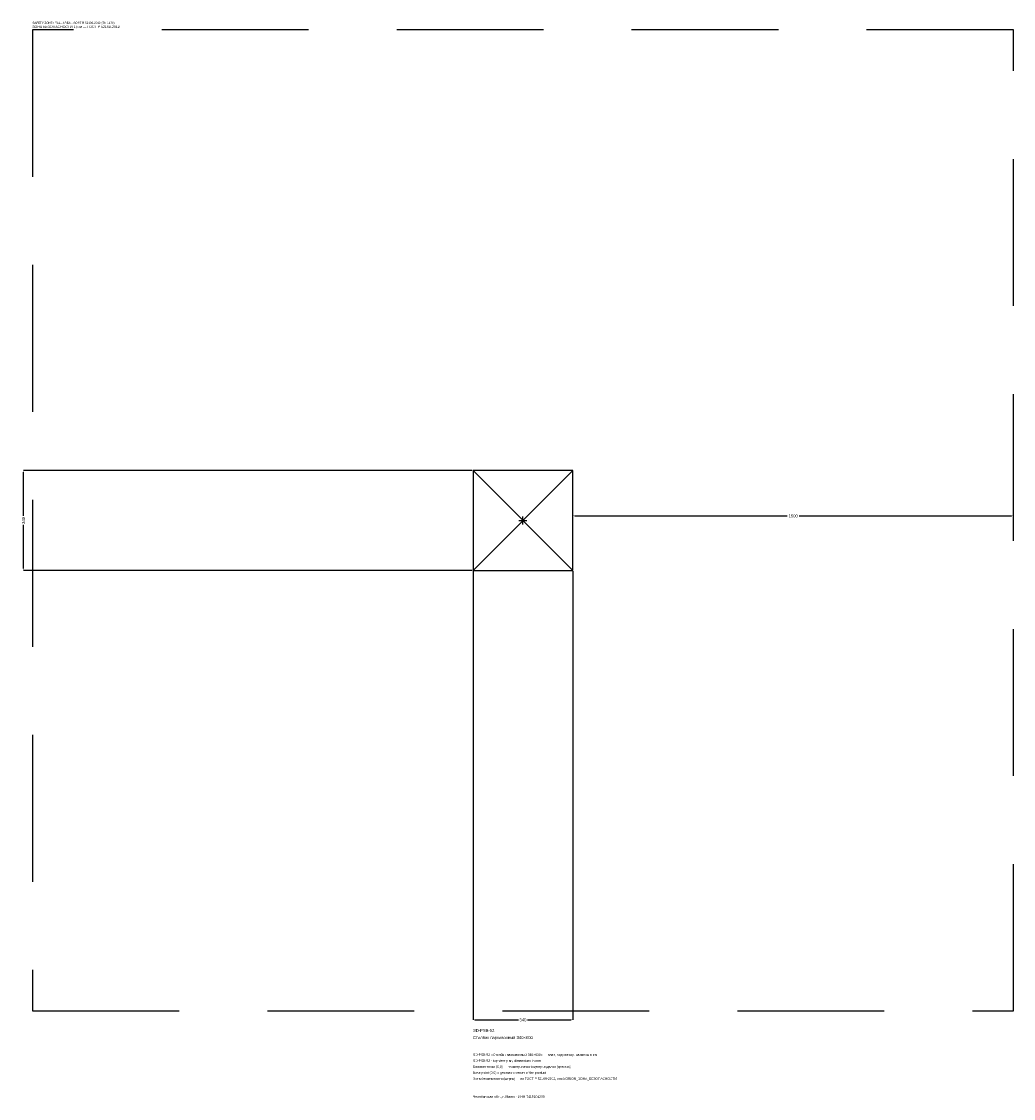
# Model space of a CAD drawing. Header units: metres. Extents: x -1707 to 1670, y -1968 to 1698.
import ezdxf

# ---------------------------------------------------------------- set-up
doc = ezdxf.new("R2010")
doc.units = ezdxf.units.M
doc.linetypes.add('DASHED', pattern=[800, 500, -300])
for name, color, linetype in [('ЗСК_ДАННЫЕ', 3, 'Continuous'), ('ЗСК_ЗОНА_БЕЗОПАСНОСТИ', 1, 'Continuous'), ('ЗСК_КОНТУР', 7, 'Continuous'), ('ЗСК_РАЗМЕРЫ', 8, 'Continuous')]:
    doc.layers.add(name, color=color, linetype=linetype)
doc.dimstyles.new('ORION', dxfattribs={"dimtxt": 10.2, "dimasz": 6.12, "dimexe": 1.25, "dimexo": 3.06, "dimtad": 1, "dimdec": 0, "dimcen": 2.5, "dimazin": 3, "dimtfac": 1, "dimtmove": 0, "dimatfit": 3})

# ---------------------------------------------------------------- blocks, each defined once
blk = doc.blocks.new('_CLOSEDFILLED')
at = {"color": 0, "linetype": 'BYBLOCK'}
blk.add_solid([(-1, 0.16), (0, 0), (-1, -0.16)], dxfattribs=at)
blk = doc.blocks.new('*D1')
for p, q in [((-170, -173.06), (-170, -1700.6)), ((170, -173.06), (170, -1700.6)), ((-163.88, -1700.6), (-15.3, -1700.6)), ((15.3, -1700.6), (163.88, -1700.6))]:
    blk.add_line(p, q)
at = {"layer": 'Defpoints'}
for p in [(-170, -170), (170, -170), (-170, -1700.6)]:
    blk.add_point(p, dxfattribs=at)
at = {"layer": 'ЗСК_РАЗМЕРЫ', "xscale": 6.119999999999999, "yscale": 6.119999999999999, "rotation": 180}
blk.add_blockref('_CLOSEDFILLED', (-170, -1700.6), dxfattribs=at)
at = {"layer": 'ЗСК_РАЗМЕРЫ', "xscale": 6.119999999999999, "yscale": 6.119999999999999}
blk.add_blockref('_CLOSEDFILLED', (170, -1700.6), dxfattribs=at)
at = {"layer": 'ЗСК_РАЗМЕРЫ', "insert": (0, -1700.6), "char_height": 10.2, "attachment_point": 5}
blk.add_mtext('340', dxfattribs=at)
blk = doc.blocks.new('*D2')
for p, q in [((-173.06, 170), (-1700.6, 170)), ((-1700.6, 15.3), (-1700.6, 163.88)), ((-1700.6, -163.88), (-1700.6, -15.3)), ((-173.06, -170), (-1700.6, -170))]:
    blk.add_line(p, q)
at = {"layer": 'Defpoints'}
for p in [(-170, 170), (-1700.6, -170), (-170, -170)]:
    blk.add_point(p, dxfattribs=at)
at = {"layer": 'ЗСК_РАЗМЕРЫ', "xscale": 6.119999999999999, "yscale": 6.119999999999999}
for p, rotation in [((-1700.6, 170), 90), ((-1700.6, -170), 270)]:
    blk.add_blockref('_CLOSEDFILLED', p, dxfattribs=dict(at, rotation=rotation))
at = {"layer": 'ЗСК_РАЗМЕРЫ', "insert": (-1700.6, 0), "char_height": 10.2, "attachment_point": 5, "rotation": 90}
blk.add_mtext('340', dxfattribs=at)
blk = doc.blocks.new('*D3')
for p, q in [((170, 3.06), (170, 15.3)), ((176.12, 15.3), (899.6, 15.3)), ((940.4, 15.3), (1663.88, 15.3)), ((1670, 3.06), (1670, 15.3))]:
    blk.add_line(p, q)
at = {"layer": 'Defpoints'}
for p in [(170, 15.3), (170, 0), (1670, 0)]:
    blk.add_point(p, dxfattribs=at)
at = {"layer": 'ЗСК_РАЗМЕРЫ', "xscale": 6.119999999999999, "yscale": 6.119999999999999, "rotation": 180}
blk.add_blockref('_CLOSEDFILLED', (170, 15.3), dxfattribs=at)
at = {"layer": 'ЗСК_РАЗМЕРЫ', "xscale": 6.119999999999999, "yscale": 6.119999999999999}
blk.add_blockref('_CLOSEDFILLED', (1670, 15.3), dxfattribs=at)
at = {"layer": 'ЗСК_РАЗМЕРЫ', "insert": (920, 15.3), "char_height": 10.2, "attachment_point": 5}
blk.add_mtext('1500', dxfattribs=at)
blk = doc.blocks.new('ОРИОН SD-PSB-52 Столбик парковочный 340×600')
at = {"layer": 'ЗСК_ЗОНА_БЕЗОПАСНОСТИ', "linetype": 'DASHED'}
blk.add_lwpolyline([(-1670, -1670), (1670, -1670), (1670, 1670), (-1670, 1670)], close=True, dxfattribs=at)
at = {"layer": 'ЗСК_КОНТУР'}
for p, q in [((-170, -170), (170, 170)), ((-170, 170), (170, -170))]:
    blk.add_line(p, q, dxfattribs=at)
blk.add_lwpolyline([(-170, -170), (170, -170), (170, 170), (-170, 170)], close=True, dxfattribs=at)
at = {"layer": 'ЗСК_РАЗМЕРЫ'}
for p, q in [((-13.6, 0), (13.6, 0)), ((0, -13.6), (0, 13.6))]:
    blk.add_line(p, q, dxfattribs=at)
at = {"layer": 'ЗСК_ДАННЫЕ'}
for tag, p in [('АРТИКУЛ', (-170, -1741.4)), ('НАИМЕНОВАНИЕ', (-170, -1765.88))]:
    blk.add_attdef(tag, p, '', height=10.2, dxfattribs=at)
at = {"layer": 'ЗСК_ДАННЫЕ', "flags": 1}
for tag, p in [('ПРОИЗВОДИТЕЛЬ', (-170, -1790.36)), ('ТЕЛЕФОН', (-170, -1814.84)), ('САЙТ', (-170, -1863.8)), ('АДРЕС', (-170, -1888.28)), ('РЕКВИЗИТЫ', (-170, -1912.76)), ('ГАБАРИТЫ', (-170, -1937.24)), ('ЗОНА_БЕЗОПАСНОСТИ', (-170, -1961.72))]:
    blk.add_attdef(tag, p, '', height=10.2, dxfattribs=at)
at = {"layer": 'ЗСК_ЗОНА_БЕЗОПАСНОСТИ', "color": 1}
for s, height, p in [('SAFETY ZONE / FALL AREA - GOST R 52169-2012 (EN 1176)', 7.14, (-1670, 1690.4)), ('ЗОНА БЕЗОПАСНОСТИ 1,5 м — ГОСТ Р 52169-2012', 8.67, (-1670, 1676.12))]:
    blk.add_text(s, height=height, dxfattribs=at).set_placement(p)
at = {"layer": 'ЗСК_РАЗМЕРЫ'}
dim = blk.add_linear_dim(base=(-1700.6, -170), p1=(-170, -170), p2=(-170, 170), angle=90, dimstyle='ORION', dxfattribs=at)
dim.commit()
dim.dimension.update_dxf_attribs({"geometry": '*D2', "text_midpoint": (-1700.6, 0)})
for base, p1, p2, picture, middle in [((170, 15.3), (170, 0), (1670, 0), '*D3', (920, 15.3)), ((-170, -1700.6), (-170, -170), (170, -170), '*D1', (0, -1700.6))]:
    dim = blk.add_linear_dim(base=base, p1=p1, p2=p2, dimstyle='ORION', dxfattribs=at)
    dim.commit()
    dim.dimension.update_dxf_attribs({"geometry": picture, "text_midpoint": middle})

msp = doc.modelspace()

# ---------------------------------------------------------------- block references
msp.add_blockref('ОРИОН SD-PSB-52 Столбик парковочный 340×600', (0, 0)).add_auto_attribs({'АРТИКУЛ': 'SD-PSB-52', 'НАИМЕНОВАНИЕ': 'Столбик парковочный 340×600'})

# ---------------------------------------------------------------- texts
at = {"layer": 'ЗСК_ДАННЫЕ', "color": 3}
for s, p in [('SD-PSB-52 «Столбик парковочный 340×600» — план, вид сверху, размеры в мм', (-170, -1823)), ('SD-PSB-52 - top view plan, dimensions in mm', (-170, -1843.4)), ('Челябинская обл., г. Миасс · ИНН 7415104200', (-170, -1965.8))]:
    msp.add_text(s, height=8.16, dxfattribs=at).set_placement(p)
at = {"layer": 'ЗСК_ДАННЫЕ', "color": 7}
for s, p in [('Базовая точка (0,0) — геометрический центр изделия (крестик)', (-170, -1863.8)), ('Base point (0,0) = geometric center of the product', (-170, -1884.2))]:
    msp.add_text(s, height=8.16, dxfattribs=at).set_placement(p)
at = {"layer": 'ЗСК_ДАННЫЕ', "color": 1}
msp.add_text('Зона безопасности (штрих) — по ГОСТ Р 52169-2012, слой ORION_ЗОНА_БЕЗОПАСНОСТИ', height=8.16, dxfattribs=at).set_placement((-170, -1904.6))

doc.saveas('drawing.dxf')
